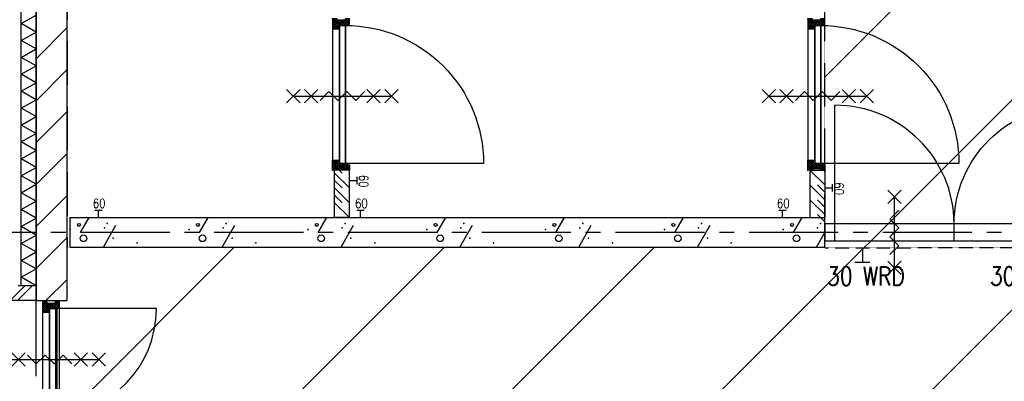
# Model space of a CAD drawing. Extents: x -66955 to 52345, y -20450 to 69550.
# Tile 111 of 132: x 20960 to 27588, y 13846 to 16283. Entities that reach past the tile are written whole.
import ezdxf
from ezdxf.enums import TextEntityAlignment as Align

# ---------------------------------------------------------------- set-up
doc = ezdxf.new("R2010")
doc.units = 0
doc.header["$MEASUREMENT"] = 0
doc.linetypes.add('DASHED', pattern=[0.75, 0.5, -0.25])
doc.linetypes.add('HIDDEN', pattern=[0.375, 0.25, -0.125])
for name, color, linetype in [('-32-', 7, 'CONTINUOUS'), ('-E5-', 7, 'CONTINUOUS'), ('-E6-', 7, 'CONTINUOUS'), ('STRAMIEN--E7-', 7, 'CONTINUOUS'), ('VERD1$--11-', 7, 'CONTINUOUS'), ('VERD1$--21-', 7, 'CONTINUOUS'), ('VERD1$--22-', 7, 'CONTINUOUS'), ('VERD1$--32-', 7, 'CONTINUOUS'), ('VERD1$--E5-', 7, 'CONTINUOUS'), ('VERD1$--E6-', 7, 'CONTINUOUS')]:
    doc.layers.add(name, color=color, linetype=linetype)
doc.styles.add('ROMANS', font='ROMANS', dxfattribs={"height": 0.2})
doc.styles.add('txt', font='TXT', dxfattribs={"height": 0.2})

# ---------------------------------------------------------------- blocks, each defined once
blk = doc.blocks.new('*O56')
at = {"layer": '-32-', "color": 7, "linetype": 'CONTINUOUS'}
for p, q in [((-803, -342.75), (-803, 456.75)), ((803, -342.75), (803, 456.75)), ((0, -456.75), (0, -342.75))]:
    blk.add_line(p, q, dxfattribs=at)
for points in [[(-870, -456.75), (870, -456.75), (870, -342.75), (-870, -342.75)], [(-870, -342.75), (-870, -456.75), (-803, -456.75), (-803, -342.75)], [(870, -342.75), (870, -456.75), (803, -456.75), (803, -342.75)]]:
    blk.add_lwpolyline(points, close=True, dxfattribs=at)
blk.add_ellipse((-803, -342.75), major_axis=(803, 0), ratio=0.9956413, start_param=0, end_param=1.5707963, dxfattribs=at)
at = {"layer": '-32-', "color": 7, "linetype": 'CONTINUOUS', "extrusion": (0, 0, -1)}
blk.add_ellipse((803, -342.75), major_axis=(-803, 0), ratio=0.9956413, start_param=0, end_param=1.5707963, dxfattribs=at)
blk = doc.blocks.new('*O61')
at = {"layer": '-E6-', "color": 7, "linetype": 'CONTINUOUS'}
for p, q in [((45, 195.01), (-45, 285.01)), ((45, 285.01), (-45, 195.01)), ((0, -240.01), (0, 240.01)), ((45, -285.01), (-45, -195.01)), ((45, -195.01), (-45, -285.01))]:
    blk.add_line(p, q, dxfattribs=at)
blk.add_lwpolyline([(-30, -150.01), (30, -90.01), (-30.02, -30.01), (30, 29.99), (-30, 89.99), (30, 149.99)], dxfattribs=at)
blk = doc.blocks.new('*O104')
at = {"layer": '-E5-', "color": 5, "linetype": 'CONTINUOUS'}
for p, q in [((-23.66, 157.84), (-23.66, 57.84)), ((26.34, 57.84), (-73.66, 57.84))]:
    blk.add_line(p, q, dxfattribs=at)
at = {"layer": '-E5-', "color": 5, "linetype": 'CONTINUOUS', "style": 'ROMANS', "width": 0.79992}
blk.add_text('30 WRD', height=125, dxfattribs=at).set_placement((0.01, -32.84), align=Align.MIDDLE)
blk = doc.blocks.new('*O105')
at = {"layer": '-E5-', "color": 5, "linetype": 'CONTINUOUS'}
for p, q in [((23.66, 157.84), (23.66, 57.84)), ((-26.34, 57.84), (73.66, 57.84))]:
    blk.add_line(p, q, dxfattribs=at)
at = {"layer": '-E5-', "color": 5, "linetype": 'CONTINUOUS', "style": 'ROMANS', "width": 0.79992}
blk.add_text('30 WRD', height=125, dxfattribs=at).set_placement((0, -32.84), align=Align.MIDDLE)
blk = doc.blocks.new('*O106')
at = {"layer": '-E5-', "color": 5, "linetype": 'CONTINUOUS'}
for p, q in [((23.66, 157.84), (23.66, 57.84)), ((-26.34, 57.84), (73.66, 57.84))]:
    blk.add_line(p, q, dxfattribs=at)
at = {"layer": '-E5-', "color": 5, "linetype": 'CONTINUOUS', "style": 'ROMANS', "width": 0.79992}
blk.add_text('30 WRD', height=125, dxfattribs=at).set_placement((0, -32.84), align=Align.MIDDLE)
blk = doc.blocks.new('*O103')
at = {"layer": '-E5-', "color": 5, "linetype": 'HIDDEN'}
blk.add_line((-1393.5, 155.84, 0.76), (1393.5, 159.84, -0.76), dxfattribs=at)
at = {"layer": '-E5-', "color": 5, "linetype": 'CONTINUOUS'}
for name, p in [('*O104', (-1119.84, -2, 0.76)), ('*O105', (-23.66, -2, 0.76)), ('*O106', (1119.84, -2, 0.76))]:
    blk.add_blockref(name, p, dxfattribs=at)
blk = doc.blocks.new('*O139')
at = {"layer": 'VERD1$--E6-', "color": 7, "linetype": 'CONTINUOUS'}
for p, q in [((-375, -45), (-285, 45)), ((-285, -45), (-375, 45)), ((-330, 0), (330, 0)), ((-255, -45), (-165, 45)), ((-165, -45), (-255, 45)), ((165, -45), (255, 45)), ((255, -45), (165, 45)), ((285, -45), (375, 45)), ((375, -45), (285, 45))]:
    blk.add_line(p, q, dxfattribs=at)
blk.add_lwpolyline([(-150, 30), (-90, -30), (-30, 30.02), (30, -30), (90, 30), (150, -30)], dxfattribs=at)
blk = doc.blocks.new('*O209')
at = {"layer": 'VERD1$--E6-', "color": 7, "linetype": 'CONTINUOUS'}
for p, q in [((-375, 45), (-285, -45)), ((-285, 45), (-375, -45)), ((-330, 0), (330, 0)), ((-255, 45), (-165, -45)), ((-165, 45), (-255, -45)), ((165, 45), (255, -45)), ((255, 45), (165, -45)), ((285, 45), (375, -45)), ((375, 45), (285, -45))]:
    blk.add_line(p, q, dxfattribs=at)
blk.add_lwpolyline([(-150, -30), (-90, 30), (-30, -30.02), (30, 30), (90, -30), (150, 30)], dxfattribs=at)
blk = doc.blocks.new('*O211')
at = {"layer": 'VERD1$--E6-', "color": 7, "linetype": 'CONTINUOUS'}
for p, q in [((-375, 45), (-285, -45)), ((-285, 45), (-375, -45)), ((-330, 0), (330, 0)), ((-255, 45), (-165, -45)), ((-165, 45), (-255, -45)), ((165, 45), (255, -45)), ((255, 45), (165, -45)), ((285, 45), (375, -45)), ((375, 45), (285, -45))]:
    blk.add_line(p, q, dxfattribs=at)
blk.add_lwpolyline([(-150, -30), (-90, 30), (-30, -30.02), (30, 30), (90, -30), (150, 30)], dxfattribs=at)
blk = doc.blocks.new('*O183')
at = {"layer": 'VERD1$--32-', "color": 7, "linetype": 'CONTINUOUS'}
for p, q in [((-33.5, 42.86), (-19.36, 57)), ((-33.5, 28.72), (-5.22, 57)), ((-33.5, 57), (13.5, 10)), ((-33.5, 42.86), (8.5, 0.86)), ((-33.5, 28.72), (-31.78, 27)), ((-33.5, -41.99), (8.5, 0.01)), ((-24.5, 23.57), (8.93, 57)), ((-24.5, 9.43), (23.07, 57)), ((-24.5, -4.71), (33.5, 53.29)), ((-24.5, -18.85), (33.5, 39.15)), ((-24.5, 19.72), (8.5, -13.28)), ((-24.5, 5.57), (8.5, -27.43)), ((-19.36, 57), (27.64, 10)), ((-5.22, 57), (33.5, 18.28)), ((8.93, 57), (33.5, 32.43)), ((18.49, 10), (33.5, 25.01)), ((23.07, 57), (33.5, 46.57)), ((32.64, 10), (33.5, 10.86)), ((-33.5, -56.14), (8.5, -14.14)), ((-33.5, -27.85), (-32.65, -27)), ((-33.5, -27.85), (-4.35, -57)), ((-33.5, -41.99), (-18.49, -57)), ((-33.5, -56.14), (-32.64, -57)), ((-24.5, -8.57), (7.93, -41)), ((-24.5, -22.71), (2.5, -49.71)), ((-20.22, -57), (8.5, -28.28)), ((-6.08, -57), (2.5, -48.42))]:
    blk.add_line(p, q, dxfattribs=at)
blk.add_lwpolyline([(-33.5, 57), (33.5, 57), (33.5, 10), (8.5, 10), (8.5, -41), (2.5, -41), (2.5, -57), (-33.5, -57), (-33.5, -27), (-24.5, -27), (-24.5, 27), (-33.5, 27)], close=True, dxfattribs=at)
blk.add_lwpolyline([(-33.5, 57), (33.5, 57), (33.5, 10), (8.5, 10), (8.5, -41), (2.5, -41), (2.5, -57), (-33.5, -57), (-33.5, -27), (-24.5, -27), (-24.5, 27), (-33.5, 27)], close=True, dxfattribs=at)
blk.add_point((-33.5, 57), dxfattribs=at)
at = {"layer": 'VERD1$--32-', "color": 7, "linetype": 'CONTINUOUS', "style": 'txt'}
blk.add_text('67x114', height=10, rotation=90, dxfattribs=at).set_placement((-0.5, -19))
blk = doc.blocks.new('*O184')
at = {"layer": 'VERD1$--32-', "color": 7, "linetype": 'CONTINUOUS'}
for p, q in [((-23.07, 57), (-33.5, 46.57)), ((-8.93, 57), (-33.5, 32.43)), ((5.22, 57), (-33.5, 18.28)), ((24.5, -4.71), (-33.5, 53.29)), ((24.5, -18.85), (-33.5, 39.15)), ((-18.49, 10), (-33.5, 25.01)), ((-32.64, 10), (-33.5, 10.86)), ((19.36, 57), (-27.64, 10)), ((24.5, 9.43), (-23.07, 57)), ((33.5, 57), (-13.5, 10)), ((24.5, 23.57), (-8.93, 57)), ((33.5, 42.86), (-8.5, 0.86)), ((24.5, 19.72), (-8.5, -13.28)), ((24.5, 5.57), (-8.5, -27.43)), ((33.5, -41.99), (-8.5, 0.01)), ((33.5, 28.72), (5.22, 57)), ((33.5, 42.86), (19.36, 57)), ((33.5, 28.72), (31.78, 27)), ((33.5, -56.14), (-8.5, -14.14)), ((20.22, -57), (-8.5, -28.28)), ((24.5, -8.57), (-7.93, -41)), ((24.5, -22.71), (-2.5, -49.71)), ((6.08, -57), (-2.5, -48.42)), ((33.5, -27.85), (4.35, -57)), ((33.5, -41.99), (18.49, -57)), ((33.5, -56.14), (32.64, -57)), ((33.5, -27.85), (32.65, -27))]:
    blk.add_line(p, q, dxfattribs=at)
blk.add_lwpolyline([(33.5, 57), (-33.5, 57), (-33.5, 10), (-8.5, 10), (-8.5, -41), (-2.5, -41), (-2.5, -57), (33.5, -57), (33.5, -27), (24.5, -27), (24.5, 27), (33.5, 27)], close=True, dxfattribs=at)
blk.add_lwpolyline([(33.5, 57), (-33.5, 57), (-33.5, 10), (-8.5, 10), (-8.5, -41), (-2.5, -41), (-2.5, -57), (33.5, -57), (33.5, -27), (24.5, -27), (24.5, 27), (33.5, 27)], close=True, dxfattribs=at)
blk.add_point((33.5, 57), dxfattribs=at)
at = {"layer": 'VERD1$--32-', "color": 7, "linetype": 'CONTINUOUS', "style": 'txt'}
blk.add_text('67x114', height=10, rotation=90, dxfattribs=at).set_placement((10.5, -19))
blk = doc.blocks.new('*O182')
at = {"layer": 'VERD1$--32-', "color": 7, "linetype": 'CONTINUOUS'}
for points in [[(442, 508.5), (-442, 508.5), (-442, 461.5), (442, 461.5)], [(-465, 459.5), (465, 459.5), (465, 421.5), (-465, 421.5)]]:
    blk.add_lwpolyline(points, close=True, dxfattribs=at)
blk.add_lwpolyline([(465, 421.5, -0.414214), (-465, -508.5), (-465, 421.5), (465, 421.5)], format="xyb", dxfattribs=at)
for name, p in [('*O183', (-475.5, 451.5)), ('*O184', (475.5, 451.5))]:
    blk.add_blockref(name, p, dxfattribs=at)
blk = doc.blocks.new('BI$IF')
at = {"layer": 'VERD1$--32-', "color": 7, "linetype": 'CONTINUOUS'}
blk.add_blockref('*O182', (-509, -508.5), dxfattribs=at)
blk = doc.blocks.new('*O248')
at = {"layer": 'VERD1$--32-', "color": 7, "linetype": 'CONTINUOUS'}
for p, q in [((-1492, 381.78), (-1490.28, 383.5)), ((-1492, 367.64), (-1476.14, 383.5)), ((-1492, 353.5), (-1462, 383.5)), ((-1492, 381.78), (-1446.72, 336.5)), ((-1492, 367.64), (-1450, 325.64)), ((-1483, 348.36), (-1447.86, 383.5)), ((-1483, 334.22), (-1433.72, 383.5)), ((-1483, 320.07), (-1425, 378.07)), ((-1483, 305.93), (-1425, 363.93)), ((-1483, 344.5), (-1450, 311.5)), ((-1479.57, 383.5), (-1432.57, 336.5)), ((-1465.43, 383.5), (-1425, 343.07)), ((-1451.29, 383.5), (-1425, 357.21)), ((-1438.29, 336.5), (-1425, 349.79)), ((-1437.15, 383.5), (-1425, 371.35)), ((-35.28, 383.5), (-45, 373.78)), ((-21.14, 383.5), (-45, 359.64)), ((-6.99, 383.5), (-45, 345.49)), ((20, 304.93), (-45, 369.93)), ((-25.71, 336.5), (-45, 355.79)), ((-39.85, 336.5), (-45, 341.65)), ((20, 319.07), (-44.43, 383.5)), ((7.15, 383.5), (-39.85, 336.5)), ((20, 333.22), (-30.28, 383.5)), ((21.29, 383.5), (-25.71, 336.5)), ((35.43, 383.5), (-20, 328.07)), ((45, 378.93), (-20, 313.93)), ((45, 364.78), (-20, 299.78)), ((30.86, 336.5), (-16.14, 383.5)), ((45, 336.5), (-2, 383.5)), ((45, 350.64), (12.14, 383.5)), ((45, 364.78), (26.28, 383.5)), ((45, 350.64), (30.86, 336.5)), ((45, 378.93), (40.43, 383.5)), ((1437.15, 383.5), (1425, 371.35)), ((1451.29, 383.5), (1425, 357.21)), ((1465.43, 383.5), (1425, 343.07)), ((1483, 320.07), (1425, 378.07)), ((1483, 305.93), (1425, 363.93)), ((1438.29, 336.5), (1425, 349.79)), ((1479.57, 383.5), (1432.57, 336.5)), ((1483, 334.22), (1433.72, 383.5)), ((1492, 381.78), (1446.72, 336.5)), ((1483, 348.36), (1447.86, 383.5)), ((1492, 367.64), (1450, 325.64)), ((1483, 344.5), (1450, 311.5)), ((1492, 353.5), (1462, 383.5)), ((1492, 367.64), (1476.14, 383.5)), ((1492, 381.78), (1490.28, 383.5)), ((-1492, 282.79), (-1450, 324.79)), ((-1492, 296.93), (-1489.43, 299.5)), ((-1492, 296.93), (-1464.57, 269.5)), ((-1492, 282.79), (-1478.71, 269.5)), ((-1491.15, 269.5), (-1450, 310.65)), ((-1483, 330.36), (-1450, 297.36)), ((-1483, 316.22), (-1452.28, 285.5)), ((-1483, 302.07), (-1455, 274.07)), ((-1477.01, 269.5), (-1450, 296.51)), ((-1462.86, 269.5), (-1455, 277.36)), ((20, 290.79), (-20, 330.79)), ((20, 325.64), (-20, 285.64)), ((15, 281.65), (-20, 316.65)), ((13.01, 269.5), (-20, 302.51)), ((-17.14, 285.5), (-20, 288.36)), ((20, 311.5), (-15, 276.5)), ((-1.14, 269.5), (-15, 283.36)), ((20, 297.36), (-7.86, 269.5)), ((15, 278.22), (6.28, 269.5)), ((1483, 330.36), (1450, 297.36)), ((1492, 282.79), (1450, 324.79)), ((1491.15, 269.5), (1450, 310.65)), ((1477.01, 269.5), (1450, 296.51)), ((1483, 316.22), (1452.28, 285.5)), ((1483, 302.07), (1455, 274.07)), ((1462.86, 269.5), (1455, 277.36)), ((1492, 296.93), (1464.57, 269.5)), ((1492, 282.79), (1478.71, 269.5)), ((1492, 296.93), (1489.43, 299.5))]:
    blk.add_line(p, q, dxfattribs=at)
for points in [[(-1492, 353.5), (-1492, 383.5), (-1425, 383.5), (-1425, 336.5), (-1450, 336.5), (-1450, 285.5), (-1455, 285.5), (-1455, 269.5), (-1492, 269.5), (-1492, 289.5), (-1492, 289.5), (-1492, 299.5), (-1483, 299.5), (-1483, 353.5)], [(-1448, 334.5), (-1448, 296.5), (-743, 296.5), (-743, 334.5)], [(-1425, 336.5), (-1425, 383.5), (-45, 383.5), (-45, 336.5)], [(-22, 334.5), (-22, 296.5), (-727, 296.5), (-727, 334.5)], [(45, 336.5), (45, 383.5), (-45, 383.5), (-45, 336.5), (-20, 336.5), (-20, 285.5), (-15, 285.5), (-15, 269.5), (13, 269.5), (13, 269.5), (15, 269.5), (15, 285.5), (20, 285.5), (20, 336.5)], [(22, 334.5), (22, 296.5), (727, 296.5), (727, 334.5)], [(1425, 336.5), (1425, 383.5), (45, 383.5), (45, 336.5)], [(1448, 334.5), (1448, 296.5), (743, 296.5), (743, 334.5)], [(1492, 353.5), (1492, 383.5), (1425, 383.5), (1425, 336.5), (1450, 336.5), (1450, 285.5), (1455, 285.5), (1455, 269.5), (1492, 269.5), (1492, 289.5), (1492, 289.5), (1492, 299.5), (1483, 299.5), (1483, 353.5)], [(-15, 285.5), (-15, 269.5), (-1455, 269.5), (-1455, 285.5)], [(15, 285.5), (15, 269.5), (1455, 269.5), (1455, 285.5)]]:
    blk.add_lwpolyline(points, close=True, dxfattribs=at)
for points in [[(-1448, -383.5), (-1448, 296.5)], [(-22, -383.5), (-22, 296.5)], [(22, -383.5), (22, 296.5)], [(1448, -383.5), (1448, 296.5)]]:
    blk.add_lwpolyline(points, dxfattribs=at)
at = {"layer": 'VERD1$--32-', "color": 7, "linetype": 'CONTINUOUS', "extrusion": (0, 0, -1)}
for centre, ratio in [((-1448, 296.51), 0.9645341), ((22.01, 296.5), 0.9645282)]:
    blk.add_ellipse(centre, major_axis=(705, 0), ratio=ratio, start_param=0, end_param=1.5707963, dxfattribs=at)
at = {"layer": 'VERD1$--32-', "color": 7, "linetype": 'CONTINUOUS'}
for centre, ratio in [((-21.99, 296.51), 0.9645425), ((1448.01, 296.5), 0.9645421)]:
    blk.add_ellipse(centre, major_axis=(-705, 0), ratio=ratio, start_param=0, end_param=1.5707963, dxfattribs=at)
for p in [(-1492, 353.5), (45, 336.5), (1492, 353.5)]:
    blk.add_point(p, dxfattribs=at)
blk = doc.blocks.new('BI$MF')
at = {"layer": 'VERD1$--32-', "color": 7, "linetype": 'CONTINUOUS'}
blk.add_blockref('*O248', (-1492, -269.5), dxfattribs=at)

msp = doc.modelspace()

# ---------------------------------------------------------------- linework, layer by layer
at = {"layer": 'STRAMIEN--E7-', "color": 1, "linetype": 'CONTINUOUS'}
for p, q in [((21070, 15980), (21070, 16280)), ((21070, 15680), (21070, 15980)), ((21070, 15480), (21070, 15580)), ((21070, 15080), (21070, 15380)), ((21070, 14780), (21070, 15080)), ((21070, 14850), (20770, 14850)), ((21270, 14850), (21170, 14850)), ((21670, 14850), (21370, 14850)), ((21970, 14850), (21670, 14850)), ((22170, 14850), (22070, 14850)), ((22570, 14850), (22270, 14850)), ((22870, 14850), (22570, 14850)), ((23070, 14850), (22970, 14850)), ((23470, 14850), (23170, 14850)), ((23770, 14850), (23470, 14850)), ((23970, 14850), (23870, 14850)), ((24370, 14850), (24070, 14850)), ((24670, 14850), (24370, 14850)), ((24870, 14850), (24770, 14850)), ((25270, 14850), (24970, 14850)), ((25570, 14850), (25270, 14850)), ((25770, 14850), (25670, 14850)), ((26170, 14850), (25870, 14850)), ((26470, 14850), (26170, 14850)), ((26670, 14850), (26570, 14850)), ((27070, 14850), (26770, 14850)), ((27370, 14850), (27070, 14850)), ((27570, 14850), (27470, 14850)), ((21070, 14580), (21070, 14680)), ((21070, 14180), (21070, 14480)), ((21070, 13880), (21070, 14180))]:
    msp.add_line(p, q, dxfattribs=at)
at = {"layer": 'VERD1$--11-', "color": 1, "linetype": 'CONTINUOUS'}
for p, q in [((26380, 15896.8), (29169.99, 18686.79)), ((19422.42, 7525), (29169.99, 17272.57)), ((21280, 7968.37), (30371.63, 17060)), ((15179.78, 7525), (22404.78, 14750)), ((16593.99, 7525), (23818.99, 14750)), ((18008.2, 7525), (25233.2, 14750))]:
    msp.add_line(p, q, dxfattribs=at)
at = {"layer": 'VERD1$--21-', "color": 7, "linetype": 'CONTINUOUS'}
for p, q in [((21280, 16230.21), (21070, 16020.21)), ((21280, 15947.37), (21070, 15737.37)), ((21280, 15664.53), (21070, 15454.53)), ((21280, 15381.69), (21070, 15171.69)), ((21280, 15098.84), (21070, 14888.84)), ((21280, 14816), (21070, 14606)), ((21280, 14533.16), (21136.84, 14390))]:
    msp.add_line(p, q, dxfattribs=at)
msp.add_lwpolyline([(21280, 14390), (21280, 26110), (21070, 26110), (21070, 14390)], close=True, dxfattribs=at)
at = {"layer": 'VERD1$--22-', "color": 7, "linetype": 'CONTINUOUS'}
for p, q in [((20970, 14490), (20970, 25495)), ((21070, 14490), (21070, 25495)), ((23080, 15300), (23130, 15250)), ((23080, 14950), (23080, 15270)), ((23180, 15270), (23080, 15270)), ((23080, 15250), (23180, 15150)), ((23180, 14950), (23180, 15270)), ((26380, 15170), (26280, 15270)), ((26280, 15270), (26280, 14950)), ((26280, 15270), (26380, 15270)), ((26380, 15270), (26380, 14950)), ((23080, 15200), (23130, 15150)), ((23080, 15150), (23180, 15050)), ((26380, 15070), (26280, 15170)), ((26380, 15120), (26330, 15170)), ((23080, 15100), (23130, 15050)), ((23080, 15050), (23180, 14950)), ((26380, 14970), (26280, 15070)), ((26380, 15020), (26330, 15070)), ((21300, 14950), (26380, 14950)), ((21300, 14750), (21300, 14950)), ((21370, 14850), (21428, 14950)), ((22170, 14850), (22228, 14950)), ((22970, 14850), (23028, 14950)), ((23180, 14950), (23080, 14950)), ((23770, 14850), (23828, 14950)), ((24570, 14850), (24628, 14950)), ((25370, 14850), (25428, 14950)), ((26170, 14850), (26228, 14950)), ((26280, 14950), (26380, 14950)), ((26380, 14920), (26330, 14970)), ((26380, 14750), (26380, 14950)), ((21524, 14750), (21608, 14898)), ((22324, 14750), (22408, 14898)), ((23124, 14750), (23208, 14898)), ((23924, 14750), (24008, 14898)), ((24724, 14750), (24808, 14898)), ((25524, 14750), (25608, 14898)), ((26324, 14750), (26380, 14848)), ((21300, 14750), (26380, 14750)), ((20995, 14490), (20900, 14395)), ((21045, 14490), (20945, 14390)), ((21070, 14490), (20950.04, 14490)), ((21070, 14490), (20970, 14490)), ((21070, 14490), (21070, 14390)), ((21070, 14390), (20850.04, 14390))]:
    msp.add_line(p, q, dxfattribs=at)
for points in [[(21070, 16200), (20970, 16257), (21070, 16314)], [(21070, 16086), (20970, 16143), (21070, 16200)], [(21070, 15972), (20970, 16029), (21070, 16086)], [(21070, 15858), (20970, 15915), (21070, 15972)], [(21070, 15744), (20970, 15801), (21070, 15858)], [(21070, 15630), (20970, 15687), (21070, 15744)], [(21070, 15516), (20970, 15573), (21070, 15630)], [(21070, 15402), (20970, 15459), (21070, 15516)], [(21070, 15288), (20970, 15345), (21070, 15402)], [(21070, 15174), (20970, 15231), (21070, 15288)], [(21070, 15060), (20970, 15117), (21070, 15174)], [(21070, 14946), (20970, 15003), (21070, 15060)], [(21070, 14832), (20970, 14889), (21070, 14946)], [(21070, 14718), (20970, 14775), (21070, 14832)], [(21070, 14604), (20970, 14661), (21070, 14718)], [(21070, 14490), (20970, 14547), (21070, 14604)]]:
    msp.add_lwpolyline(points, dxfattribs=at)
for centre, radius in [((21360, 14900), 10), ((22160, 14900), 10), ((22960, 14900), 10), ((23760, 14900), 10), ((24560, 14900), 10), ((25360, 14900), 10), ((26160, 14900), 10), ((21390, 14810), 22.36), ((22190, 14810), 22.36), ((22990, 14810), 22.36), ((23790, 14810), 22.36), ((24590, 14810), 22.36), ((25390, 14810), 22.36), ((26190, 14810), 22.36)]:
    msp.add_circle(centre, radius, dxfattribs=at)
for p in [(21300, 14870), (21530, 14880), (21550, 14910), (22100, 14870), (22330, 14880), (22350, 14910), (22900, 14870), (23130, 14880), (23150, 14910), (23700, 14870), (23930, 14880), (23950, 14910), (24500, 14870), (24730, 14880), (24750, 14910), (25300, 14870), (25530, 14880), (25550, 14910), (26100, 14870), (26330, 14880), (26350, 14910), (21590, 14810), (22390, 14810), (23190, 14810), (23990, 14810), (24790, 14810), (25590, 14810), (21750, 14780), (22550, 14780), (23350, 14780), (24150, 14780), (24950, 14780), (25750, 14780)]:
    msp.add_point(p, dxfattribs=at)
at = {"layer": 'VERD1$--E5-', "color": 1, "linetype": 'CONTINUOUS'}
for p, q in [((23180, 15200), (23230, 15200)), ((23230, 15225), (23230, 15175)), ((26380, 15150), (26430, 15150)), ((26430, 15175), (26430, 15125)), ((21464.84, 15000), (21514.84, 15000)), ((21489.84, 14950), (21489.84, 15000)), ((23229.72, 15000), (23279.72, 15000)), ((23254.72, 14950), (23254.72, 15000)), ((26070, 15000), (26120, 15000)), ((26095, 14950), (26095, 15000))]:
    msp.add_line(p, q, dxfattribs=at)
at = {"layer": 'VERD1$--E5-', "color": 1, "linetype": 'DASHED'}
msp.add_lwpolyline([(26380, 16650), (21280, 16650), (21280, 14750), (26380, 14750)], close=True, dxfattribs=at)

# ---------------------------------------------------------------- block references
at = {"layer": '-32-', "color": 7, "linetype": 'CONTINUOUS'}
msp.add_blockref('*O56', (27250, 15249.75), dxfattribs=at)
at = {"layer": '-E5-', "color": 7, "linetype": 'CONTINUOUS'}
msp.add_blockref('*O103', (27776.5, 14590.16, 0.76), dxfattribs=at)
at = {"layer": '-E6-', "color": 7, "linetype": 'CONTINUOUS'}
msp.add_blockref('*O61', (26848.5, 14850), dxfattribs=at)
at = {"layer": 'VERD1$--32-', "color": 7, "linetype": 'CONTINUOUS', "rotation": 90}
for name, p in [('BI$IF', (23066, 16288)), ('BI$IF', (26266, 16288)), ('BI$MF', (21227, 14380))]:
    msp.add_blockref(name, p, dxfattribs=at)
at = {"layer": 'VERD1$--E6-', "color": 7, "linetype": 'CONTINUOUS'}
for name, p in [('*O211', (23132.12, 15768.09)), ('*O209', (26332.12, 15768.09)), ('*O139', (21162, 13993.5))]:
    msp.add_blockref(name, p, dxfattribs=at)

# ---------------------------------------------------------------- texts
at = {"layer": 'VERD1$--E5-', "color": 1, "linetype": 'CONTINUOUS', "style": 'ROMANS', "width": 0.8}
for p in [(23275.34, 15194.84), (26475.34, 15144.84)]:
    msp.add_text('60', height=62.5, rotation=270, dxfattribs=at).set_placement(p, align=Align.MIDDLE)
for p in [(21495, 15045.34), (23259.88, 15045.34), (26100.16, 15045.34)]:
    msp.add_text('60', height=62.5, dxfattribs=at).set_placement(p, align=Align.MIDDLE)

doc.saveas('drawing.dxf')
